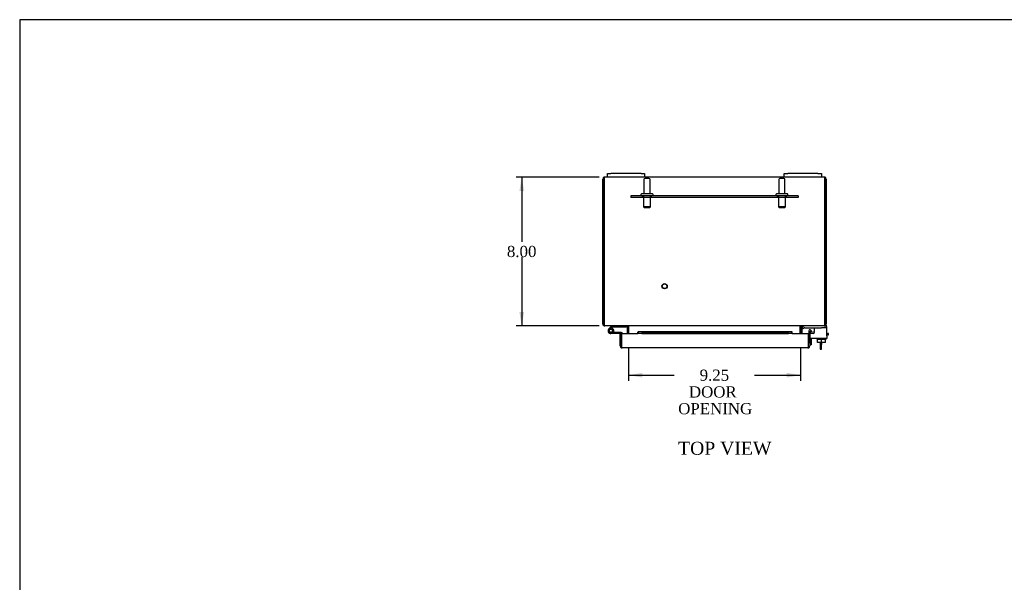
# Model space of a CAD drawing. Header units: inches. Extents: x 0 to 120, y -1 to 80.
# Tile 4 of 11: x 0 to 53, y 49 to 80. Entities that reach past the tile are written whole.
import ezdxf
from ezdxf.enums import TextEntityAlignment as Align
from ezdxf.lldxf.tags import DXFTag

# ---------------------------------------------------------------- set-up
doc = ezdxf.new("R2010")
doc.units = ezdxf.units.IN
doc.header["$MEASUREMENT"] = 0
for name, color, linetype in [('COM40153-1', 7, 'Continuous'), ('COM40153-2', 7, 'Continuous'), ('COM42667', 7, 'Continuous'), ('COM42780', 7, 'Continuous'), ('COM42947', 7, 'Continuous'), ('COM48470', 7, 'Continuous'), ('COM71102-5', 7, 'Continuous'), ('Default', 7, 'Continuous'), ('FET07710', 7, 'Continuous'), ('GSK10080', 7, 'Continuous'), ('HNG10610-16B', 7, 'Continuous'), ('HNG10610-16C', 7, 'Continuous'), ('HNG10620-16P', 7, 'Continuous'), ('SCC19011', 7, 'Continuous'), ('STD21878', 7, 'Continuous'), ('STD26094', 7, 'Continuous'), ('WAF25035', 7, 'Continuous')]:
    doc.layers.add(name, color=color, linetype=linetype)
doc.styles.add('SEACAD_Times_New_Roman', font='times.ttf')
tags = doc.linetypes.add('HIDDEN2', pattern=[0.1875, 0.125, -0.0625]).pattern_tags.tags
tags[6:7] = [DXFTag(74, 4), DXFTag(75, 0), DXFTag(340, '0'), DXFTag(46, 0.0), DXFTag(50, 0.0), DXFTag(44, 0.0), DXFTag(45, 0.0)]
tags[4:5] = [DXFTag(74, 4), DXFTag(75, 0), DXFTag(340, '0'), DXFTag(46, 0.0), DXFTag(50, 0.0), DXFTag(44, 0.0), DXFTag(45, 0.0)]
doc.dimstyles.new('HAMMOND_(STH_-_120x80)', dxfattribs={"dimtxt": 0.6, "dimasz": 0.75, "dimexe": 0.3, "dimexo": 0.3, "dimgap": 0.15, "dimtad": 0, "dimtih": 1, "dimtoh": 1, "dimzin": 0, "dimdsep": 46, "dimtxsty": 'SEACAD_Times_New_Roman', "dimblk1": '_SE_FILLED', "dimblk2": '_SE_FILLED', "dimsah": 1, "dimcen": 0.3, "dimadec": 0, "dimazin": 0, "dimtfac": 0.8, "dimtofl": 0, "dimtmove": 0, "dimatfit": 3, "dimfxl": 1, "dimtolj": 1, "dimtzin": 0, "dimarcsym": 0})

# ---------------------------------------------------------------- blocks, each defined once
blk = doc.blocks.new('SE6')
at = {"layer": 'COM40153-1', "color": 7, "linetype": 'Continuous'}
for p, q in [((43.447, 62.286), (43.447, 62.183)), ((43.447, 62.183), (43.519, 62.183)), ((43.447, 62.183), (43.447, 61.929)), ((43.447, 61.929), (43.519, 61.929)), ((43.519, 62.286), (43.519, 62.183)), ((43.519, 61.929), (43.519, 62.183))]:
    blk.add_line(p, q, dxfattribs=at)
at = {"layer": 'COM40153-2', "color": 7, "linetype": 'Continuous'}
for p, q in [((42.964, 62.512), (42.964, 62.167)), ((43.808, 62.767), (43.865, 62.767)), ((43.865, 62.697), (43.808, 62.697)), ((43.894, 62.767), (43.865, 62.767)), ((43.865, 62.697), (43.894, 62.697)), ((43.894, 62.697), (43.894, 62.767)), ((42.964, 62.167), (42.894, 62.167))]:
    blk.add_line(p, q, dxfattribs=at)
at = {"layer": 'COM42667', "color": 7, "linetype": 'Continuous'}
for p, q in [((43.122, 63.084), (43.122, 62.878)), ((43.808, 62.655), (43.808, 63.138)), ((42.838, 62.911), (42.838, 62.818)), ((43.808, 62.512), (42.894, 62.512)), ((43.003, 62.858), (42.948, 62.943)), ((43.808, 62.655), (43.808, 62.512))]:
    blk.add_line(p, q, dxfattribs=at)
for centre, radius, start, end in [((42.898, 62.911), 0.06, 32.8455, 180), ((43.683, 63.138), 0.125, 0, 54.1538), ((43.062, 62.878), 0.06, 319.8764, 0)]:
    blk.add_arc(centre, radius, start, end, dxfattribs=at)
at = {"layer": 'COM42780', "color": 7, "linetype": 'Continuous'}
for p, q in [((42.469, 63.087), (42.52, 63.137)), ((42.469, 63.087), (42.536, 63.02)), ((42.536, 63.02), (42.587, 63.07)), ((42.621, 63.084), (43.519, 63.084)), ((43.769, 63.084), (43.519, 63.084)), ((43.661, 63.179), (43.769, 63.179)), ((43.769, 63.179), (43.769, 63.084))]:
    blk.add_line(p, q, dxfattribs=at)
for radius in [0.143, 0.048]:
    blk.add_arc((42.621, 63.036), radius, 90, 135, dxfattribs=at)
at = {"layer": 'COM42947', "color": 7, "linetype": 'HIDDEN2'}
for p, q in [((42.269, 70.17), (33.269, 70.17)), ((33.269, 70.17), (33.269, 70.075)), ((42.269, 70.075), (33.269, 70.075)), ((33.894, 70.17), (33.894, 70.075)), ((34.394, 70.075), (34.394, 70.17)), ((41.144, 70.17), (41.144, 70.075)), ((41.644, 70.075), (41.644, 70.17)), ((42.269, 70.17), (42.269, 70.075))]:
    blk.add_line(p, q, dxfattribs=at)
at = {"layer": 'COM48470', "color": 7, "linetype": 'Continuous'}
for p, q in [((31.769, 63.287), (31.769, 71.071)), ((31.841, 71.071), (31.841, 71.173)), ((31.841, 71.173), (31.841, 71.071)), ((31.841, 71.071), (31.841, 63.287)), ((31.841, 63.287), (31.841, 71.071)), ((32.019, 71.179), (31.877, 71.179)), ((41.519, 71.179), (34.019, 71.179)), ((43.661, 71.179), (43.519, 71.179)), ((43.697, 71.071), (43.697, 71.173)), ((43.697, 71.173), (43.697, 71.071)), ((43.697, 63.287), (43.697, 71.071)), ((43.697, 71.071), (43.697, 63.287)), ((43.769, 71.071), (43.769, 63.287)), ((31.841, 63.287), (31.769, 63.287)), ((31.877, 63.203), (31.877, 63.179)), ((31.901, 63.179), (31.877, 63.179)), ((43.635, 63.179), (31.903, 63.179)), ((33.072, 63.143), (33.072, 62.761)), ((33.072, 63.143), (33.144, 63.143)), ((33.144, 63.143), (33.144, 62.761)), ((33.157, 63.143), (33.157, 62.761)), ((42.381, 62.761), (42.381, 63.143)), ((42.466, 63.143), (42.394, 63.143)), ((42.394, 63.143), (42.394, 62.761)), ((42.466, 63.143), (42.466, 62.761)), ((43.661, 63.179), (43.637, 63.179)), ((43.661, 63.203), (43.661, 63.179)), ((43.697, 63.287), (43.769, 63.287))]:
    blk.add_line(p, q, dxfattribs=at)
for centre, radius, start, end in [((31.877, 71.071), 0.108, 109.4712, 180), ((31.877, 71.071), 0.108, 90, 109.4712), ((43.661, 71.071), 0.108, 70.5288, 90), ((43.661, 71.071), 0.108, 0, 70.5288), ((31.877, 63.287), 0.108, 180, 270), ((31.877, 63.287), 0.036, 180, 218.7233), ((33.036, 63.143), 0.036, 0, 90), ((33.036, 63.143), 0.108, 0, 10.3965), ((42.502, 63.143), 0.108, 169.6031, 180), ((42.502, 63.143), 0.036, 90, 180), ((43.661, 63.287), 0.108, 270, 0), ((43.661, 63.287), 0.036, 321.2767, 360)]:
    blk.add_arc(centre, radius, start, end, dxfattribs=at)
for centre, start_param, end_param in [((31.877, 71.071), 3.141593, 3.48143), ((43.661, 71.071), 2.801756, 3.141593)]:
    blk.add_ellipse(centre, major_axis=(0, -0.108), ratio=0.997813, start_param=start_param, end_param=end_param, dxfattribs=at)
for points, knots in [([(31.903, 63.179), (31.898, 63.179), (31.892, 63.182), (31.882, 63.193), (31.877, 63.201), (31.867, 63.221), (31.862, 63.233), (31.851, 63.259), (31.846, 63.273), (31.841, 63.287)], [0, 0, 0, 0, 0.25, 0.25, 0.5, 0.5, 0.75, 0.75, 1, 1, 1, 1]), ([(33.157, 63.143), (33.157, 63.145), (33.157, 63.147), (33.155, 63.15), (33.154, 63.152), (33.15, 63.157), (33.146, 63.159), (33.138, 63.164), (33.134, 63.166), (33.125, 63.169), (33.12, 63.171), (33.105, 63.175), (33.095, 63.176), (33.075, 63.179), (33.064, 63.179), (33.054, 63.179)], [0, 0, 0, 0, 0.0625, 0.0625, 0.125, 0.125, 0.25, 0.25, 0.375, 0.375, 0.5, 0.5, 0.75, 0.75, 1, 1, 1, 1]), ([(42.484, 63.179), (42.474, 63.179), (42.463, 63.179), (42.443, 63.176), (42.433, 63.175), (42.418, 63.171), (42.413, 63.169), (42.404, 63.166), (42.4, 63.164), (42.392, 63.159), (42.388, 63.157), (42.384, 63.152), (42.383, 63.15), (42.381, 63.147), (42.381, 63.145), (42.381, 63.143)], [0, 0, 0, 0, 0.25, 0.25, 0.5, 0.5, 0.625, 0.625, 0.75, 0.75, 0.875, 0.875, 0.9375, 0.9375, 1, 1, 1, 1]), ([(43.697, 63.287), (43.692, 63.273), (43.687, 63.259), (43.676, 63.233), (43.671, 63.221), (43.661, 63.201), (43.656, 63.193), (43.645, 63.182), (43.64, 63.179), (43.635, 63.179)], [0, 0, 0, 0, 0.25, 0.25, 0.5, 0.5, 0.75, 0.75, 1, 1, 1, 1])]:
    blk.add_open_spline(points, degree=3, knots=knots, dxfattribs=at)
at = {"layer": 'COM71102-5', "color": 7, "linetype": 'Continuous'}
for p, q in [((32.706, 62.764), (32.778, 62.764)), ((32.706, 62.102), (32.706, 62.764)), ((32.778, 62.254), (32.778, 62.764)), ((32.778, 62.761), (32.778, 62.102)), ((33.653, 62.761), (32.778, 62.761)), ((33.653, 62.789), (33.653, 62.844)), ((33.653, 62.789), (33.653, 62.761)), ((41.919, 62.869), (33.681, 62.869)), ((33.689, 62.868), (33.861, 62.838)), ((33.689, 62.797), (33.689, 62.868)), ((33.689, 62.797), (33.861, 62.767)), ((33.861, 62.838), (41.739, 62.838)), ((33.861, 62.838), (33.861, 62.767)), ((33.861, 62.767), (41.739, 62.767)), ((41.739, 62.838), (41.911, 62.868)), ((41.739, 62.838), (41.739, 62.767)), ((41.739, 62.767), (41.911, 62.797)), ((41.911, 62.797), (41.911, 62.868)), ((41.947, 62.789), (41.947, 62.844)), ((41.947, 62.761), (41.947, 62.789)), ((42.822, 62.761), (41.947, 62.761)), ((42.822, 62.102), (42.822, 62.761)), ((42.894, 62.761), (42.822, 62.761)), ((42.822, 62.761), (42.822, 62.254)), ((42.907, 62.789), (42.861, 62.844)), ((42.894, 62.761), (42.894, 62.102)), ((42.936, 62.797), (42.949, 62.868)), ((42.936, 62.797), (43.106, 62.767)), ((42.949, 62.868), (43.119, 62.838)), ((43.119, 62.838), (43.106, 62.767)), ((32.778, 62.102), (32.778, 62)), ((32.778, 62), (32.778, 62.066)), ((42.786, 61.994), (32.814, 61.994)), ((42.822, 62.102), (42.822, 62)), ((42.822, 62), (42.822, 62.066))]:
    blk.add_line(p, q, dxfattribs=at)
for centre, radius, start, end in [((33.682, 62.744), 0.0534, 98.394, 122.4219), ((33.682, 62.744), 0.0534, 82.6265, 90.2336), ((41.918, 62.744), 0.0534, 89.7664, 97.3735), ((41.918, 62.744), 0.0534, 57.5781, 81.606), ((42.93, 62.761), 0.108, 130, 180), ((42.93, 62.761), 0.108, 80.0001, 129.9999), ((42.93, 62.761), 0.036, 130, 180), ((42.93, 62.761), 0.036, 80, 130), ((32.814, 62.102), 0.108, 180, 250.5288), ((32.814, 62.102), 0.108, 250.5288, 270), ((42.786, 62.102), 0.108, 270, 289.4712), ((42.786, 62.102), 0.108, 289.4712, 0)]:
    blk.add_arc(centre, radius, start, end, dxfattribs=at)
for centre, start_param, end_param in [((32.814, 62.102), 2.801756, 3.141593), ((42.786, 62.102), 3.141593, 3.48143)]:
    blk.add_ellipse(centre, major_axis=(0, 0.108), ratio=0.997813, start_param=start_param, end_param=end_param, dxfattribs=at)
for points in [[(33.689, 62.868), (33.683, 62.87), (33.677, 62.87), (33.665, 62.861), (33.659, 62.854), (33.653, 62.844)], [(41.947, 62.844), (41.941, 62.854), (41.935, 62.861), (41.923, 62.87), (41.917, 62.87), (41.911, 62.868)]]:
    blk.add_open_spline(points, degree=3, knots=[0, 0, 0, 0, 0.5, 0.5, 1, 1, 1, 1], dxfattribs=at)
at = {"layer": 'FET07710', "color": 7, "linetype": 'Continuous'}
for p, q in [((32.019, 71.366), (32.206, 71.366)), ((32.019, 71.179), (32.019, 71.366)), ((32.206, 71.179), (32.019, 71.179)), ((33.831, 71.366), (32.206, 71.366)), ((33.831, 71.179), (32.206, 71.179)), ((33.831, 71.366), (34.019, 71.366)), ((34.019, 71.179), (33.831, 71.179)), ((34.019, 71.366), (34.019, 71.179)), ((41.519, 71.366), (41.706, 71.366)), ((41.519, 71.179), (41.519, 71.366)), ((41.706, 71.179), (41.519, 71.179)), ((43.331, 71.366), (41.706, 71.366)), ((43.331, 71.179), (41.706, 71.179)), ((43.331, 71.366), (43.519, 71.366)), ((43.519, 71.179), (43.331, 71.179)), ((43.519, 71.366), (43.519, 71.179))]:
    blk.add_line(p, q, dxfattribs=at)
at = {"layer": 'GSK10080', "color": 7, "linetype": 'Continuous'}
for p, q in [((32.778, 62.066), (32.778, 62.254)), ((32.778, 62.254), (32.778, 62.254)), ((32.778, 62.066), (32.778, 62.066)), ((42.822, 62.254), (42.822, 62.254)), ((42.822, 62.066), (42.822, 62.254)), ((42.822, 62.066), (42.822, 62.066))]:
    blk.add_line(p, q, dxfattribs=at)
at = {"layer": 'HNG10610-16B', "color": 7, "linetype": 'Continuous'}
for p, q in [((32.208, 63.135), (32.099, 63.027)), ((32.226, 63.153), (32.208, 63.135)), ((32.208, 63.135), (32.25, 63.093)), ((32.25, 63.093), (32.228, 63.07)), ((32.268, 63.111), (32.25, 63.093)), ((33.024, 63.119), (32.289, 63.119)), ((33.024, 63.179), (33.024, 63.119))]:
    blk.add_line(p, q, dxfattribs=at)
for centre, radius, start, end in [((32.289, 63.09), 0.089, 90, 135), ((32.289, 63.09), 0.029, 90, 135), ((32.208, 62.918), 0.0937, 270, 332.1819), ((32.208, 62.918), 0.154, 322.4281, 332.1819)]:
    blk.add_arc(centre, radius, start, end, dxfattribs=at)
at = {"layer": 'HNG10610-16C', "color": 7, "linetype": 'Continuous'}
for p, q in [((32.749, 62.824), (32.208, 62.824)), ((32.706, 62.764), (32.208, 62.764)), ((32.344, 62.846), (32.291, 62.874)), ((32.778, 62.284), (32.778, 62.284))]:
    blk.add_line(p, q, dxfattribs=at)
for centre, radius, start, end in [((32.208, 62.918), 0.154, 332.1819, 270), ((32.208, 62.918), 0.0938, 332.1819, 270), ((32.749, 62.735), 0.089, 16.9858, 90)]:
    blk.add_arc(centre, radius, start, end, dxfattribs=at)
at = {"layer": 'HNG10620-16P', "color": 7, "linetype": 'Continuous'}
blk.add_circle((32.208, 62.918), 0.085, dxfattribs=at)
at = {"layer": 'SCC19011', "color": 7, "linetype": 'Continuous'}
for p, q in [((43.304, 62.286), (43.304, 62.467)), ((43.519, 62.286), (43.519, 62.467)), ((43.734, 62.286), (43.734, 62.467)), ((43.519, 62.286), (43.304, 62.286)), ((43.734, 62.286), (43.519, 62.286))]:
    blk.add_line(p, q, dxfattribs=at)
at = {"layer": 'STD21878', "color": 7, "linetype": 'HIDDEN2'}
for radius in [0.141, 0.125]:
    blk.add_circle((35.091, 65.311), radius, dxfattribs=at)
at = {"layer": 'STD26094', "color": 7, "linetype": 'HIDDEN2'}
for p, q in [((33.979, 71.047), (33.979, 70.27)), ((34.249, 71.107), (34.039, 71.107)), ((34.309, 70.27), (34.309, 71.047)), ((41.229, 71.047), (41.229, 70.27)), ((41.499, 71.107), (41.289, 71.107)), ((41.559, 70.27), (41.559, 71.047)), ((33.819, 70.24), (33.819, 70.2)), ((34.439, 70.27), (33.849, 70.27)), ((33.956, 70.17), (33.956, 69.583)), ((34.331, 69.583), (34.331, 70.17)), ((34.469, 70.2), (34.469, 70.24)), ((41.069, 70.24), (41.069, 70.2)), ((41.689, 70.27), (41.099, 70.27)), ((41.206, 70.17), (41.206, 69.583)), ((41.581, 69.583), (41.581, 70.17)), ((41.719, 70.2), (41.719, 70.24)), ((34.331, 69.583), (33.956, 69.583)), ((33.956, 69.583), (33.994, 69.545)), ((33.994, 69.545), (34.294, 69.545)), ((34.294, 69.545), (34.331, 69.583)), ((41.581, 69.583), (41.206, 69.583)), ((41.206, 69.583), (41.244, 69.545)), ((41.244, 69.545), (41.544, 69.545)), ((41.544, 69.545), (41.581, 69.583))]:
    blk.add_line(p, q, dxfattribs=at)
for centre, radius, start, end in [((34.039, 71.047), 0.06, 90, 180), ((34.249, 71.047), 0.06, 0, 90), ((41.289, 71.047), 0.06, 90, 180), ((41.499, 71.047), 0.06, 0, 90), ((33.849, 70.24), 0.03, 90, 180), ((33.849, 70.2), 0.03, 180, 270), ((34.439, 70.24), 0.03, 0, 90), ((34.439, 70.2), 0.03, 270, 0), ((41.099, 70.24), 0.03, 90, 180), ((41.099, 70.2), 0.03, 180, 270), ((41.689, 70.24), 0.03, 0, 90), ((41.689, 70.2), 0.03, 270, 0)]:
    blk.add_arc(centre, radius, start, end, dxfattribs=at)
at = {"layer": 'WAF25035', "color": 7, "linetype": 'Continuous'}
for p, q in [((43.269, 62.512), (43.269, 62.467)), ((43.269, 62.467), (43.769, 62.467)), ((43.769, 62.467), (43.769, 62.512))]:
    blk.add_line(p, q, dxfattribs=at)
blk = doc.blocks.new('DMBLK6530')
at = {"layer": 'Default', "linetype": 'Continuous'}
for points in [[(27.29, 70.429), (27.54, 70.429), (27.415, 71.179)], [(27.29, 63.929), (27.415, 63.179), (27.54, 63.929)]]:
    blk.add_hatch(color=7, dxfattribs=at).paths.add_polyline_path(points)
at = {"layer": 'Default', "color": 7, "linetype": 'Continuous'}
for p, q in [((31.577, 71.179), (27.115, 71.179)), ((27.415, 71.179), (27.415, 67.689)), ((27.415, 66.879), (27.415, 63.179)), ((31.577, 63.179), (27.115, 63.179))]:
    blk.add_line(p, q, dxfattribs=at)
at = {"layer": 'Default', "color": 7, "linetype": 'Continuous', "style": 'SEACAD_Times_New_Roman'}
blk.add_text('8.00', height=0.6, dxfattribs=at).set_placement((26.619, 67.479), align=Align.TOP_LEFT)
blk = doc.blocks.new('_SE_FILLED')
at = {"color": 0}
blk.add_line((0, 0), (-1, 0), dxfattribs=at)
blk.add_solid([(0, 0), (-1, -0.1665), (-1, 0.1665), (0, 0)], dxfattribs=at)
blk = doc.blocks.new('DMBLK6546')
at = {"layer": 'Default', "linetype": 'Continuous'}
for points in [[(33.894, 60.408), (33.894, 60.658), (33.144, 60.533)], [(41.644, 60.408), (42.394, 60.533), (41.644, 60.658)]]:
    blk.add_hatch(color=7, dxfattribs=at).paths.add_polyline_path(points)
at = {"layer": 'Default', "color": 7, "linetype": 'Continuous'}
for p, q in [((33.144, 61.974), (33.144, 60.233)), ((42.394, 61.974), (42.394, 60.233)), ((33.144, 60.533), (35.611, 60.533)), ((39.927, 60.533), (42.394, 60.533))]:
    blk.add_line(p, q, dxfattribs=at)
at = {"layer": 'Default', "color": 7, "linetype": 'Continuous', "style": 'SEACAD_Times_New_Roman'}
for s, p in [('9.25', (36.973, 60.833)), ('DOOR ', (36.397, 59.933)), ('OPENING', (35.821, 59.033))]:
    blk.add_text(s, height=0.6, dxfattribs=at).set_placement(p, align=Align.TOP_LEFT)
blk = doc.blocks.new('BORDER')
at = {"layer": 'Default', "color": 7, "linetype": 'Continuous'}
for p, q in [((0, 27.86), (-41.86, 27.86)), ((-41.86, 27.86), (-41.86, 0))]:
    blk.add_line(p, q, dxfattribs=at)

msp = doc.modelspace()

# ---------------------------------------------------------------- block references
at = {"layer": 'Default', "color": 7, "xscale": 2.85, "yscale": 2.85, "zscale": 2.85}
msp.add_blockref('BORDER', (119.744, 0.233), dxfattribs=at)
at = {"layer": 'Default'}
msp.add_blockref('SE6', (0, 0), dxfattribs=at)

# ---------------------------------------------------------------- texts
at = {"layer": 'Default', "color": 7, "linetype": 'Continuous', "style": 'SEACAD_Times_New_Roman'}
msp.add_text('TOP VIEW', height=0.7, dxfattribs=at).set_placement((35.814, 56.954), align=Align.TOP_LEFT)

# ---------------------------------------------------------------- dimensions: what is measured, and where the dimension line sits
at = {"layer": 'Default', "color": 7, "linetype": 'Continuous'}
for base, p1, p2, angle, text, picture, middle in [((27.415, 71.179), (31.877, 71.179), (31.877, 63.179), 270, '\\A1;<>', 'DMBLK6530', (27.415, 67.179)), ((33.144, 60.533), (33.144, 63.143), (42.394, 63.143), 0, '\\A1;<>\\PDOOR \\XOPENING', 'DMBLK6546', (37.769, 60.533))]:
    dim = msp.add_linear_dim(base=base, p1=p1, p2=p2, angle=angle, text=text, dimstyle='HAMMOND_(STH_-_120x80)', dxfattribs=at)
    dim.commit()
    dim.dimension.update_dxf_attribs({"geometry": picture, "text_midpoint": middle, "dimtype": 161})

doc.saveas('drawing.dxf')
